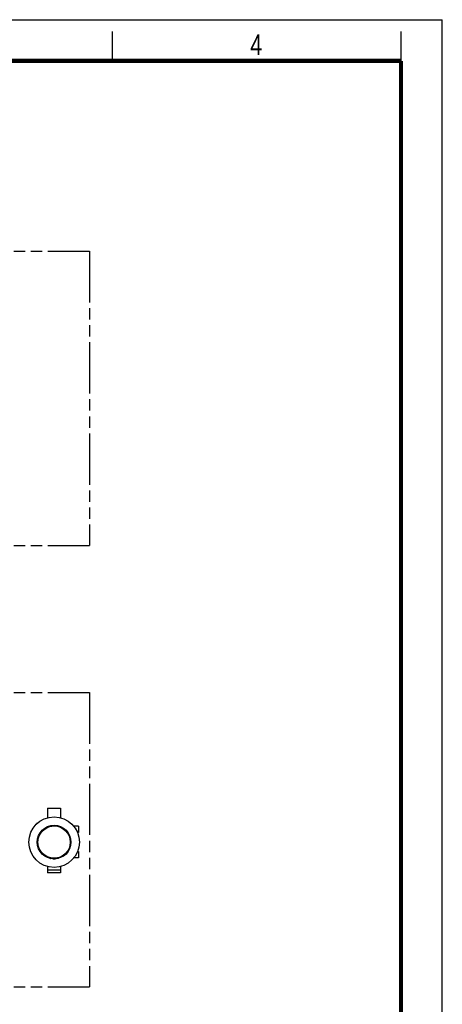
# Model space of a CAD drawing. Header units: millimetres. Extents: x 0 to 210, y 0 to 297.
# Tile 4 of 4: x 138 to 210, y 130 to 297. Entities that reach past the tile are written whole.
import ezdxf

# ---------------------------------------------------------------- set-up
doc = ezdxf.new("R2010")
doc.units = ezdxf.units.MM
doc.header["$LTSCALE"] = 19.36
doc.linetypes.add('PHANTOM', pattern=[0.8, 0.45, -0.05, 0.1, -0.05, 0.1, -0.05])
doc.layers.get('0').update_dxf_attribs({"linetype": 'CONTINUOUS'})
doc.layers.add('DEFAULT_3', color=7, linetype='PHANTOM')
doc.styles.add('TEXTSTYLE_2', font='txt', dxfattribs={"width": 0.75})

msp = doc.modelspace()

# ---------------------------------------------------------------- linework, layer by layer
at = {"color": 2, "linetype": 'Continuous'}
for p, q in [((0, 297), (210, 297)), ((210, 0), (210, 297)), ((154, 290), (154, 295)), ((203, 290), (203, 295))]:
    msp.add_line(p, q, dxfattribs=at)
at = {"color": 7, "linetype": 'Continuous'}
for p, q in [((142.9954, 163.0194), (142.9954, 161.409)), ((142.9954, 163.0194), (145.1954, 163.0194)), ((145.1954, 163.0194), (145.1954, 161.4098)), ((141.1317, 160.4304), (141.1317, 160.3632)), ((141.2022, 160.4304), (141.1317, 160.4304)), ((148.2267, 159.9904), (147.4062, 159.9904)), ((148.2267, 159.9904), (148.2267, 158.8904)), ((148.2267, 158.8904), (148.0631, 158.8904)), ((148.0885, 155.7004), (148.2267, 155.7004)), ((148.2267, 155.7004), (148.2267, 154.6004)), ((143.3198, 154.5144), (144.8671, 154.5144)), ((148.2267, 154.6004), (147.4551, 154.6004)), ((142.9954, 153.1191), (142.9954, 152.042)), ((142.9954, 152.5745), (145.1954, 152.5745)), ((145.1954, 153.1198), (145.1954, 152.042)), ((145.1954, 152.042), (142.9954, 152.042))]:
    msp.add_line(p, q, dxfattribs=at)
at = {"color": 9, "linetype": 'Continuous'}
for p, q in [((143.9508, 154.4459), (144.0954, 154.435)), ((144.0954, 154.4085), (144.0954, 154.5144)), ((144.0954, 154.435), (144.2722, 154.4514))]:
    msp.add_line(p, q, dxfattribs=at)
at = {"color": 7, "linetype": 'Continuous', "const_width": 0.7}
for points in [[(7, 290), (203, 290)], [(203, 7), (203, 290)]]:
    msp.add_lwpolyline(points, dxfattribs=at)
at = {"color": 7, "linetype": 'Continuous'}
for points in [[(143.3206, 154.6259), (142.953, 154.763), (142.6087, 154.9511), (142.2946, 155.1862), (142.0171, 155.4636), (141.7821, 155.7778), (141.5939, 156.1221), (141.4569, 156.4897), (141.3735, 156.8731), (141.3454, 157.2644), (141.3735, 157.6558), (141.4569, 158.0392), (141.5939, 158.4068), (141.7821, 158.7511), (142.0171, 159.0653), (142.2946, 159.3427), (142.6087, 159.5777), (142.953, 159.7659), (143.3206, 159.9029)], [(143.3206, 159.9029), (143.704, 159.9863), (144.0954, 160.0144)], [(144.0954, 154.5144), (143.704, 154.5426), (143.3206, 154.6259)], [(143.4784, 154.5144), (143.5065, 154.4843), (143.5277, 154.4683)], [(143.4881, 154.5144), (143.5197, 154.4816), (143.5425, 154.4653)], [(144.6656, 154.4683), (144.6692, 154.4709), (144.7113, 154.5144)]]:
    msp.add_lwpolyline(points, dxfattribs=at)
at = {"color": 9, "linetype": 'Continuous'}
for points in [[(143.7197, 154.5144), (143.8113, 154.478), (143.9508, 154.4459)], [(144.2722, 154.4514), (144.4413, 154.4997), (144.4704, 154.5144)]]:
    msp.add_lwpolyline(points, dxfattribs=at)
at = {"color": 7, "linetype": 'Continuous'}
for radius in [4.29, 2.86, 2.75]:
    msp.add_circle((144.0954, 157.2644), radius, dxfattribs=at)
at = {"layer": 'DEFAULT_3', "color": 91, "linetype": 'PHANTOM', "true_color": 0x80ff80}
for p, q in [((50.1286, 257.68), (150.1286, 257.68)), ((150.1286, 257.68), (150.1286, 207.68)), ((50.1286, 207.68), (150.1286, 207.68)), ((50.1286, 182.68), (150.1286, 182.68)), ((150.1286, 182.68), (150.1286, 132.68)), ((50.1286, 132.68), (150.1286, 132.68))]:
    msp.add_line(p, q, dxfattribs=at)

# ---------------------------------------------------------------- texts
at = {"color": 5, "linetype": 'Continuous', "style": 'TEXTSTYLE_2', "width": 0.785714}
msp.add_text('4', height=3.5, dxfattribs=at).set_placement((177.3831, 290.9911))

doc.saveas('drawing.dxf')
